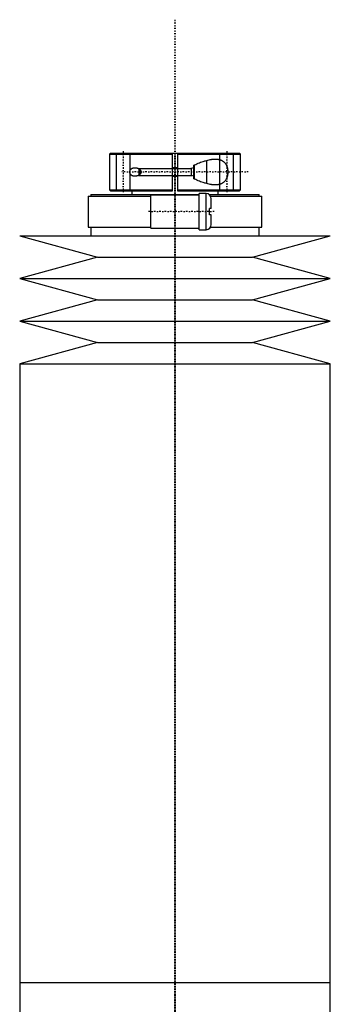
# Model space of a CAD drawing. Extents: x -125 to 125, y -136 to 715.
# Tile 3 of 3: x -45 to 45, y 429 to 715. Entities that reach past the tile are written whole.
import ezdxf

# ---------------------------------------------------------------- set-up
doc = ezdxf.new("R2010")
doc.units = 0
doc.linetypes.add('CENTER', pattern=[1.5, 0.45, -0.5, 0.05, -0.5])
for name, color, linetype in [('AM_0', 7, 'CONTINUOUS'), ('AM_10', 7, 'CONTINUOUS'), ('AM_7', 7, 'CENTER')]:
    doc.layers.add(name, color=color, linetype=linetype)

msp = doc.modelspace()

# ---------------------------------------------------------------- linework, layer by layer
at = {"layer": 'AM_0', "color": 7, "linetype": 'CONTINUOUS'}
for p, q in [((-18.7, 676.5), (-19, 676.2)), ((-19, 676.2), (-19, 665.8)), ((-19, 676.2), (-0.75, 676.2)), ((-18.7, 676.5), (18.7, 676.5)), ((-0.75, 665.5), (-0.75, 676.5)), ((0.75, 676.5), (0.75, 665.5)), ((0.75, 676.2), (19, 676.2)), ((19, 676.2), (18.7, 676.5)), ((19, 665.8), (19, 676.2)), ((-10.5, 671.93), (-10.5, 670.07)), ((-10.22, 671.73), (-10.22, 670.27)), ((0.75, 672.25), (-0.75, 672.25)), ((5.5, 669.02), (5.5, 672.98)), ((5.6, 673.03), (5.6, 668.97)), ((9.1, 674.35), (9.1, 667.65)), ((-0.75, 669.75), (0.75, 669.75)), ((-19, 665.8), (-18.7, 665.5)), ((-19, 665.8), (-0.75, 665.8)), ((0.75, 665.8), (19, 665.8)), ((18.7, 665.5), (19, 665.8)), ((-25.15, 664), (-25.15, 655)), ((-25.15, 664), (-7, 664)), ((-24.35, 664.5), (-24.35, 664)), ((-24.35, 664.5), (7, 664.5)), ((-18.7, 665.5), (-0.75, 665.5)), ((-13, 665.5), (-13.01, 665.51)), ((-12.5, 665.5), (-12.5, 664.5)), ((7, 664.3), (-7, 664.3)), ((-7, 654.7), (-7, 664.3)), ((0.75, 665.5), (18.7, 665.5)), ((9, 664.75), (7, 664.75)), ((7, 654.25), (7, 664.75)), ((9, 654.25), (9, 664.75)), ((9.83, 664.5), (24.35, 664.5)), ((10.3, 664), (25.15, 664)), ((10.5, 660.4), (10.5, 663.25)), ((12.5, 664.5), (12.5, 665.5)), ((13.01, 665.51), (13, 665.5)), ((24.35, 664), (24.35, 664.5)), ((25.15, 655), (25.15, 664)), ((10.5, 660.4), (10, 660.4)), ((10, 658.6), (10, 660.4)), ((10.5, 658.6), (10, 658.6)), ((10.5, 655.75), (10.5, 658.6)), ((-25.15, 655), (-7, 655)), ((-24.35, 655), (-24.35, 652.5)), ((-7, 654.7), (7, 654.7)), ((10.3, 655), (25.15, 655)), ((24.35, 652.5), (24.35, 655)), ((-45, 652.5), (-22.5, 646.3)), ((-45, 652.5), (45, 652.5)), ((7, 654.25), (9, 654.25)), ((22.5, 646.3), (45, 652.5)), ((-22.5, 646.3), (-45, 640.1)), ((-22.5, 646.3), (22.5, 646.3)), ((45, 640.1), (22.5, 646.3)), ((-45, 640.1), (-22.5, 633.9)), ((-45, 640.1), (45, 640.1)), ((22.5, 633.9), (45, 640.1)), ((-22.5, 633.9), (-45, 627.7)), ((-22.5, 633.9), (22.5, 633.9)), ((45, 627.7), (22.5, 633.9)), ((-45, 627.7), (-22.5, 621.5)), ((-45, 627.7), (45, 627.7)), ((22.5, 621.5), (45, 627.7)), ((-22.5, 621.5), (-45, 615.3)), ((-22.5, 621.5), (22.5, 621.5)), ((45, 615.3), (22.5, 621.5)), ((-45, 615.3), (-45, 435.75)), ((-45, 615.3), (45, 615.3)), ((45, 435.75), (45, 615.3)), ((-45, 435.75), (-45, 256.2)), ((-45, 435.75), (45, 435.75)), ((-45, 435.75), (0, 435.75)), ((45, 256.2), (45, 435.75))]:
    msp.add_line(p, q, dxfattribs=at)
for points in [[(5.5, 672.98, 0), (5.67, 673.06, 0), (6.02, 673.22, 0), (6.37, 673.38, 0), (6.55, 673.45, 0), (6.72, 673.53, 0), (7.08, 673.67, 0), (7.43, 673.81, 0), (7.79, 673.94, 0), (8.14, 674.06, 0), (8.49, 674.17, 0), (8.67, 674.23, 0), (8.84, 674.28, 0), (9.19, 674.38, 0), (9.54, 674.47, 0), (9.88, 674.54, 0), (10.21, 674.61, 0), (10.55, 674.66, 0), (10.71, 674.69, 0), (10.87, 674.7, 0), (11.19, 674.73, 0), (11.51, 674.75, 0), (11.66, 674.75, 0)], [(11.66, 674.75, 0), (11.71, 674.75, 0), (11.81, 674.75, 0), (11.92, 674.74, 0), (11.97, 674.74, 0), (12.02, 674.74, 0), (12.12, 674.73, 0), (12.21, 674.72, 0), (12.31, 674.71, 0), (12.41, 674.7, 0), (12.5, 674.69, 0), (12.55, 674.68, 0), (12.6, 674.67, 0), (12.7, 674.65, 0), (12.79, 674.63, 0), (12.89, 674.6, 0), (12.98, 674.58, 0), (13.08, 674.55, 0), (13.13, 674.53, 0), (13.17, 674.51, 0), (13.27, 674.48, 0), (13.36, 674.44, 0), (13.41, 674.42, 0), (13.45, 674.4, 0), (13.54, 674.35, 0), (13.63, 674.31, 0), (13.68, 674.28, 0), (13.72, 674.26, 0), (13.81, 674.2, 0), (13.89, 674.15, 0), (13.98, 674.09, 0), (14.06, 674.02, 0), (14.14, 673.96, 0), (14.18, 673.92, 0), (14.22, 673.89, 0), (14.29, 673.81, 0), (14.36, 673.74, 0), (14.43, 673.66, 0), (14.5, 673.58, 0), (14.57, 673.5, 0), (14.6, 673.45, 0), (14.63, 673.41, 0), (14.69, 673.32, 0), (14.74, 673.23, 0), (14.8, 673.13, 0), (14.85, 673.03, 0), (14.9, 672.93, 0), (14.93, 672.88, 0), (14.95, 672.82, 0), (15, 672.71, 0), (15.04, 672.59, 0), (15.08, 672.48, 0), (15.12, 672.36, 0), (15.16, 672.23, 0), (15.17, 672.17, 0), (15.19, 672.11, 0), (15.22, 671.98, 0), (15.24, 671.85, 0), (15.26, 671.72, 0), (15.28, 671.59, 0), (15.29, 671.46, 0), (15.3, 671.39, 0), (15.3, 671.32, 0), (15.31, 671.19, 0), (15.31, 671.06, 0), (15.31, 671, 0), (15.31, 670.94, 0), (15.31, 670.81, 0), (15.3, 670.68, 0), (15.3, 670.61, 0), (15.29, 670.54, 0), (15.28, 670.41, 0), (15.26, 670.28, 0), (15.24, 670.15, 0), (15.22, 670.02, 0), (15.19, 669.89, 0), (15.17, 669.83, 0), (15.16, 669.77, 0), (15.12, 669.64, 0), (15.08, 669.52, 0), (15.04, 669.41, 0), (15, 669.29, 0), (14.95, 669.18, 0), (14.93, 669.12, 0), (14.9, 669.07, 0), (14.85, 668.97, 0), (14.8, 668.87, 0), (14.74, 668.77, 0), (14.69, 668.68, 0), (14.63, 668.59, 0), (14.6, 668.55, 0), (14.57, 668.5, 0), (14.5, 668.42, 0), (14.43, 668.34, 0), (14.36, 668.26, 0), (14.29, 668.19, 0), (14.22, 668.11, 0), (14.18, 668.08, 0), (14.14, 668.04, 0), (14.06, 667.98, 0), (13.98, 667.91, 0), (13.89, 667.85, 0), (13.81, 667.8, 0), (13.72, 667.74, 0), (13.68, 667.72, 0), (13.63, 667.69, 0), (13.54, 667.65, 0), (13.45, 667.6, 0), (13.41, 667.58, 0), (13.36, 667.56, 0), (13.27, 667.52, 0), (13.17, 667.49, 0), (13.13, 667.47, 0), (13.08, 667.45, 0), (12.98, 667.42, 0), (12.89, 667.4, 0), (12.79, 667.37, 0), (12.7, 667.35, 0), (12.6, 667.33, 0), (12.55, 667.32, 0), (12.5, 667.31, 0), (12.41, 667.3, 0), (12.31, 667.29, 0), (12.21, 667.28, 0), (12.12, 667.27, 0), (12.02, 667.26, 0), (11.97, 667.26, 0), (11.92, 667.26, 0), (11.81, 667.25, 0), (11.71, 667.25, 0), (11.66, 667.25, 0)], [(-11.66, 669.75, 0), (-11.68, 669.75, 0), (-11.72, 669.75, 0), (-11.75, 669.75, 0), (-11.77, 669.75, 0), (-11.79, 669.75, 0), (-11.82, 669.76, 0), (-11.86, 669.76, 0), (-11.9, 669.76, 0), (-11.93, 669.77, 0), (-11.97, 669.77, 0), (-11.99, 669.78, 0), (-12.01, 669.78, 0), (-12.04, 669.79, 0), (-12.08, 669.8, 0), (-12.12, 669.8, 0), (-12.15, 669.81, 0), (-12.19, 669.82, 0), (-12.21, 669.83, 0), (-12.22, 669.84, 0), (-12.26, 669.85, 0), (-12.3, 669.86, 0), (-12.31, 669.87, 0), (-12.33, 669.87, 0), (-12.36, 669.89, 0), (-12.4, 669.91, 0), (-12.42, 669.91, 0), (-12.43, 669.92, 0), (-12.47, 669.94, 0), (-12.5, 669.96, 0), (-12.53, 669.98, 0), (-12.56, 670, 0), (-12.59, 670.02, 0), (-12.61, 670.03, 0), (-12.62, 670.04, 0), (-12.65, 670.06, 0), (-12.68, 670.09, 0), (-12.71, 670.11, 0), (-12.74, 670.14, 0), (-12.77, 670.16, 0), (-12.78, 670.18, 0), (-12.79, 670.19, 0), (-12.82, 670.22, 0), (-12.85, 670.25, 0), (-12.87, 670.28, 0), (-12.89, 670.31, 0), (-12.92, 670.35, 0), (-12.93, 670.37, 0), (-12.94, 670.38, 0), (-12.96, 670.42, 0), (-12.98, 670.46, 0), (-13, 670.5, 0), (-13.02, 670.54, 0), (-13.04, 670.58, 0), (-13.04, 670.6, 0), (-13.05, 670.62, 0), (-13.06, 670.67, 0), (-13.08, 670.71, 0), (-13.09, 670.75, 0), (-13.1, 670.8, 0), (-13.1, 670.84, 0), (-13.1, 670.86, 0), (-13.11, 670.89, 0), (-13.11, 670.93, 0), (-13.11, 670.98, 0), (-13.11, 671, 0), (-13.11, 671.02, 0), (-13.11, 671.07, 0), (-13.11, 671.11, 0), (-13.1, 671.14, 0), (-13.1, 671.16, 0), (-13.1, 671.2, 0), (-13.09, 671.25, 0), (-13.08, 671.29, 0), (-13.06, 671.33, 0), (-13.05, 671.38, 0), (-13.04, 671.4, 0), (-13.04, 671.42, 0), (-13.02, 671.46, 0), (-13, 671.5, 0), (-12.98, 671.54, 0), (-12.96, 671.58, 0), (-12.94, 671.62, 0), (-12.93, 671.63, 0), (-12.92, 671.65, 0), (-12.89, 671.69, 0), (-12.87, 671.72, 0), (-12.85, 671.75, 0), (-12.82, 671.78, 0), (-12.79, 671.81, 0), (-12.78, 671.82, 0), (-12.77, 671.84, 0), (-12.74, 671.86, 0), (-12.71, 671.89, 0), (-12.68, 671.91, 0), (-12.65, 671.94, 0), (-12.62, 671.96, 0), (-12.61, 671.97, 0), (-12.59, 671.98, 0), (-12.56, 672, 0), (-12.53, 672.02, 0), (-12.5, 672.04, 0), (-12.47, 672.06, 0), (-12.43, 672.08, 0), (-12.42, 672.09, 0), (-12.4, 672.09, 0), (-12.36, 672.11, 0), (-12.33, 672.13, 0), (-12.31, 672.13, 0), (-12.3, 672.14, 0), (-12.26, 672.15, 0), (-12.22, 672.16, 0), (-12.21, 672.17, 0), (-12.19, 672.18, 0), (-12.15, 672.19, 0), (-12.12, 672.2, 0), (-12.08, 672.2, 0), (-12.04, 672.21, 0), (-12.01, 672.22, 0), (-11.99, 672.22, 0), (-11.97, 672.23, 0), (-11.93, 672.23, 0), (-11.9, 672.24, 0), (-11.86, 672.24, 0), (-11.82, 672.24, 0), (-11.79, 672.25, 0), (-11.77, 672.25, 0), (-11.75, 672.25, 0), (-11.72, 672.25, 0), (-11.68, 672.25, 0), (-11.66, 672.25, 0)], [(-11.66, 672.25, 0), (-11.62, 672.25, 0), (-11.54, 672.25, 0), (-11.46, 672.24, 0), (-11.42, 672.24, 0), (-11.38, 672.23, 0), (-11.3, 672.22, 0), (-11.21, 672.2, 0), (-11.13, 672.18, 0), (-11.04, 672.16, 0), (-10.96, 672.14, 0), (-10.92, 672.12, 0), (-10.88, 672.11, 0), (-10.79, 672.08, 0), (-10.71, 672.04, 0), (-10.63, 672, 0), (-10.55, 671.96, 0), (-10.47, 671.91, 0), (-10.44, 671.89, 0), (-10.4, 671.87, 0), (-10.33, 671.81, 0), (-10.26, 671.76, 0), (-10.22, 671.73, 0)], [(-10.22, 671.73, 0), (-10.19, 671.7, 0), (-10.13, 671.63, 0), (-10.09, 671.59, 0), (-10.08, 671.58, 0), (-10.07, 671.57, 0), (-10.06, 671.56, 0), (-10.06, 671.56, 0), (-10.05, 671.55, 0), (-10.04, 671.53, 0), (-10.04, 671.53, 0), (-10.03, 671.52, 0), (-10.02, 671.51, 0), (-10.01, 671.5, 0), (-10.01, 671.49, 0), (-10, 671.48, 0), (-9.99, 671.47, 0), (-9.99, 671.46, 0), (-9.98, 671.44, 0), (-9.97, 671.43, 0), (-9.96, 671.42, 0), (-9.96, 671.41, 0), (-9.95, 671.4, 0), (-9.95, 671.39, 0), (-9.94, 671.37, 0), (-9.93, 671.36, 0), (-9.93, 671.34, 0), (-9.92, 671.33, 0), (-9.92, 671.32, 0), (-9.91, 671.32, 0), (-9.91, 671.3, 0), (-9.9, 671.29, 0), (-9.89, 671.27, 0), (-9.89, 671.26, 0), (-9.88, 671.24, 0), (-9.88, 671.23, 0), (-9.88, 671.23, 0), (-9.88, 671.21, 0), (-9.87, 671.2, 0), (-9.87, 671.18, 0), (-9.86, 671.17, 0), (-9.86, 671.15, 0), (-9.86, 671.14, 0), (-9.86, 671.13, 0), (-9.86, 671.12, 0), (-9.85, 671.1, 0), (-9.85, 671.09, 0), (-9.85, 671.07, 0), (-9.85, 671.06, 0), (-9.85, 671.05, 0), (-9.85, 671.04, 0), (-9.85, 671.02, 0), (-9.85, 671.01, 0), (-9.85, 671, 0), (-9.85, 670.99, 0), (-9.85, 670.98, 0), (-9.85, 670.96, 0), (-9.85, 670.95, 0), (-9.85, 670.94, 0), (-9.85, 670.93, 0), (-9.85, 670.91, 0), (-9.85, 670.9, 0), (-9.86, 670.88, 0), (-9.86, 670.87, 0), (-9.86, 670.86, 0), (-9.86, 670.85, 0), (-9.86, 670.83, 0), (-9.87, 670.82, 0), (-9.87, 670.8, 0), (-9.88, 670.79, 0), (-9.88, 670.77, 0), (-9.88, 670.77, 0), (-9.88, 670.76, 0), (-9.89, 670.74, 0), (-9.89, 670.73, 0), (-9.9, 670.71, 0), (-9.91, 670.7, 0), (-9.91, 670.68, 0), (-9.92, 670.68, 0), (-9.92, 670.67, 0), (-9.93, 670.66, 0), (-9.93, 670.64, 0), (-9.94, 670.63, 0), (-9.95, 670.61, 0), (-9.95, 670.6, 0), (-9.96, 670.59, 0), (-9.96, 670.58, 0), (-9.97, 670.57, 0), (-9.98, 670.56, 0), (-9.99, 670.54, 0), (-9.99, 670.53, 0), (-10, 670.52, 0), (-10.01, 670.51, 0), (-10.01, 670.5, 0), (-10.02, 670.49, 0), (-10.03, 670.48, 0), (-10.04, 670.47, 0), (-10.04, 670.47, 0), (-10.05, 670.45, 0), (-10.06, 670.44, 0), (-10.06, 670.44, 0), (-10.07, 670.43, 0), (-10.08, 670.42, 0), (-10.09, 670.41, 0), (-10.13, 670.37, 0), (-10.19, 670.3, 0), (-10.22, 670.27, 0)], [(-10.22, 670.27, 0), (-10.26, 670.24, 0), (-10.33, 670.19, 0), (-10.4, 670.13, 0), (-10.44, 670.11, 0), (-10.47, 670.09, 0), (-10.55, 670.04, 0), (-10.63, 670, 0), (-10.71, 669.96, 0), (-10.79, 669.92, 0), (-10.88, 669.89, 0), (-10.92, 669.88, 0), (-10.96, 669.86, 0), (-11.04, 669.84, 0), (-11.13, 669.82, 0), (-11.21, 669.8, 0), (-11.3, 669.78, 0), (-11.38, 669.77, 0), (-11.42, 669.76, 0), (-11.46, 669.76, 0), (-11.54, 669.75, 0), (-11.62, 669.75, 0), (-11.66, 669.75, 0)], [(11.66, 667.25, 0), (11.51, 667.25, 0), (11.19, 667.27, 0), (10.87, 667.3, 0), (10.71, 667.31, 0), (10.55, 667.34, 0), (10.21, 667.39, 0), (9.88, 667.46, 0), (9.54, 667.53, 0), (9.19, 667.62, 0), (8.84, 667.72, 0), (8.67, 667.77, 0), (8.49, 667.83, 0), (8.14, 667.94, 0), (7.79, 668.06, 0), (7.43, 668.19, 0), (7.08, 668.33, 0), (6.72, 668.47, 0), (6.55, 668.55, 0), (6.37, 668.62, 0), (6.02, 668.78, 0), (5.67, 668.94, 0), (5.5, 669.02, 0)]]:
    msp.add_polyline3d(points, dxfattribs=at)
for centre, start, end in [((9, 663.25), 0, 90), ((9, 655.75), 270, 0)]:
    msp.add_arc(centre, 1.5, start, end, dxfattribs=at)
at = {"layer": 'AM_10', "color": 7, "linetype": 'CONTINUOUS'}
for p, q in [((-17, 665.5), (-17, 676.5)), ((-13, 665.5), (-13, 676.5)), ((13, 665.5), (13, 676.5)), ((17, 665.5), (17, 676.5)), ((-10.5, 671.97), (4.65, 671.97)), ((5.5, 672.25), (4.65, 671.97)), ((4.65, 672.25), (4.65, 669.75)), ((-10.5, 670.03), (4.65, 670.03)), ((5.5, 669.75), (4.65, 670.03))]:
    msp.add_line(p, q, dxfattribs=at)
at = {"layer": 'AM_7', "color": 4, "linetype": 'CENTER'}
for p, q in [((0, 715.2), (0, -136.2)), ((-15, 677.05), (-15, 664.95)), ((0, 675.94), (0, 424.31)), ((15, 677.05), (15, 664.95)), ((21.25, 671), (-15.5, 671)), ((11.37, 659.5), (-7.88, 659.5)), ((0, 447.19), (0, 195.56))]:
    msp.add_line(p, q, dxfattribs=at)

doc.saveas('drawing.dxf')
